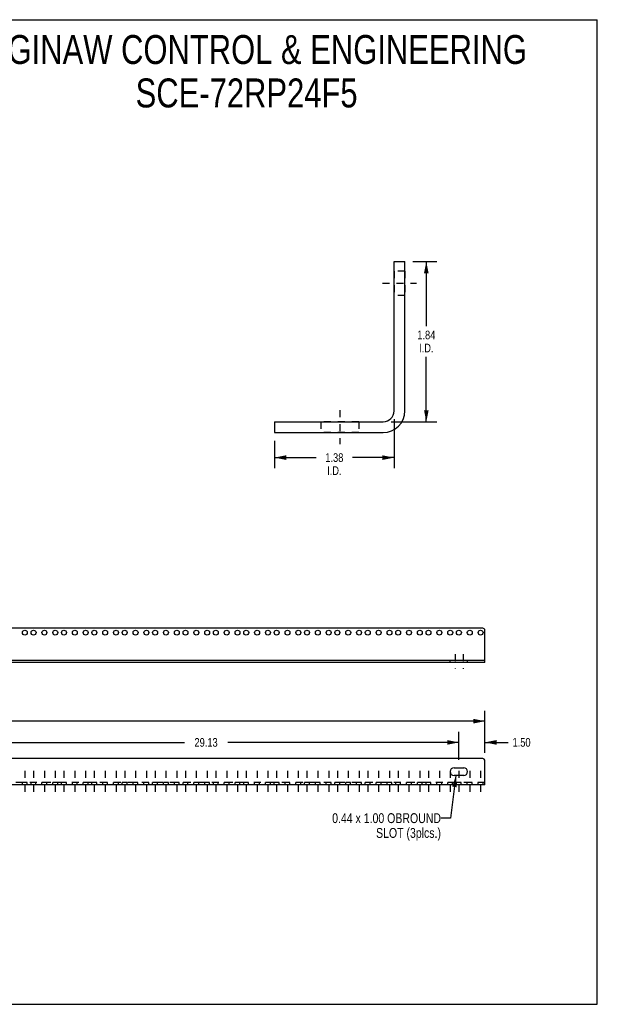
# Model space of a CAD drawing. Header units: inches. Extents: x 0 to 73.3, y 0 to 56.7.
# Tile 2 of 2: x 40.1 to 73.3, y 0 to 56.7. Entities that reach past the tile are written whole.
import ezdxf

# ---------------------------------------------------------------- set-up
doc = ezdxf.new("R2010")
doc.units = ezdxf.units.IN
doc.header["$LTSCALE"] = 4.033333
doc.header["$MEASUREMENT"] = 0
doc.linetypes.add('DASHED', pattern=[0.2, 0.1, -0.1])
doc.linetypes.add('HIDDEN', pattern=[0.2, 0.1, -0.1])
doc.layers.get('0').update_dxf_attribs({"linetype": 'CONTINUOUS'})
doc.layers.add('02___PRT_ALL_AXES', color=7, linetype='CONTINUOUS')
doc.layers.add('DEFAULT_2', color=8, linetype='HIDDEN')
doc.styles.get("Standard").update_dxf_attribs({"font": 'txt', "width": 0.8})
doc.dimstyles.new('DIMSTYLE_1', dxfattribs={"dimtxt": 0.5, "dimasz": 0.666667, "dimexe": 0.09, "dimexo": 0.07, "dimgap": 0.0375, "dimtad": 0, "dimtih": 1, "dimtoh": 1, "dimlfac": 0.2, "dimzin": 4, "dimdsep": 46, "dimtxsty": 'Standard', "dimblk": '_FILLED', "dimblk1": '_FILLED', "dimblk2": '_FILLED', "dimcen": 0.09, "dimadec": 0, "dimazin": 0, "dimtfac": 1, "dimtofl": 0, "dimtmove": 0, "dimatfit": 3, "dimldrblk": '_FILLED', "dimfxl": 0, "dimtolj": 1, "dimtzin": 4, "dimarcsym": 0})
doc.dimstyles.new('DIMSTYLE_2', dxfattribs={"dimtxt": 0.5, "dimasz": 0.666667, "dimexe": 0.09, "dimexo": 0.07, "dimgap": 0.0375, "dimtad": 0, "dimtih": 1, "dimtoh": 1, "dimzin": 4, "dimdsep": 46, "dimtxsty": 'Standard', "dimblk": '_FILLED', "dimblk1": '_FILLED', "dimblk2": '_FILLED', "dimcen": 0.09, "dimadec": 0, "dimazin": 0, "dimtfac": 1, "dimtofl": 0, "dimtmove": 0, "dimatfit": 3, "dimldrblk": '_FILLED', "dimfxl": 0, "dimtolj": 1, "dimtzin": 4, "dimarcsym": 0})
doc.dimstyles.get("Standard").update_dxf_attribs({"dimtxt": 0.566667, "dimasz": 0.666667, "dimexe": 0.09, "dimexo": 0.07, "dimgap": 0.09, "dimtad": 0, "dimtih": 1, "dimtoh": 1, "dimzin": 4, "dimdsep": 46, "dimtxsty": 'Standard', "dimblk": '_FILLED', "dimblk1": '_FILLED', "dimblk2": '_FILLED', "dimcen": 0.09, "dimadec": 0, "dimazin": 0, "dimtp": 0.01, "dimtm": 0.01, "dimtfac": 1, "dimtofl": 0, "dimtmove": 0, "dimatfit": 3, "dimldrblk": '_FILLED', "dimfxl": 0, "dimtolj": 1, "dimtzin": 4, "dimarcsym": 0})

# ---------------------------------------------------------------- blocks, each defined once
blk = doc.blocks.new('_FILLED')
at = {"color": 0, "linetype": 'ByBlock'}
blk.add_solid([(0, 0), (-1, 0.2), (-1, -0.2)], dxfattribs=at)
blk = doc.blocks.new('*D1')
at = {"color": 2, "linetype": 'Continuous'}
for p, q in [((62.714, 42.745), (64.083, 42.745)), ((63.483, 42.745), (63.483, 39.02)), ((63.483, 33.525), (63.483, 37.27)), ((61.464, 33.525), (64.083, 33.525))]:
    blk.add_line(p, q, dxfattribs=at)
at = {"color": 2, "linetype": 'Continuous', "xscale": 0.6666666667, "yscale": 0.6666666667, "zscale": 0.6666666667}
for p, rotation in [((63.483, 42.745), 90), ((63.483, 33.525), 270)]:
    blk.add_blockref('_FILLED', p, dxfattribs=dict(at, rotation=rotation))
at = {"color": 2, "linetype": 'Continuous', "insert": (63.483, 38.77), "char_height": 0.5, "width": 1.6, "attachment_point": 2, "line_spacing_factor": 0.9}
blk.add_mtext('1.84\\PI.D.', dxfattribs=at)
blk = doc.blocks.new('*D2')
at = {"color": 2, "linetype": 'Continuous'}
for p, q in [((61.622, 33.683), (61.622, 30.864)), ((54.747, 32.433), (54.747, 30.864)), ((54.747, 31.464), (57.135, 31.464)), ((61.622, 31.464), (59.235, 31.464))]:
    blk.add_line(p, q, dxfattribs=at)
at = {"color": 2, "linetype": 'Continuous', "xscale": 0.6666666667, "yscale": 0.6666666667, "zscale": 0.6666666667, "rotation": 180}
blk.add_blockref('_FILLED', (54.747, 31.464), dxfattribs=at)
at = {"color": 2, "linetype": 'Continuous', "xscale": 0.6666666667, "yscale": 0.6666666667, "zscale": 0.6666666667}
blk.add_blockref('_FILLED', (61.622, 31.464), dxfattribs=at)
at = {"color": 2, "linetype": 'Continuous', "insert": (58.185, 31.714), "char_height": 0.5, "width": 1.6, "attachment_point": 2, "line_spacing_factor": 0.9}
blk.add_mtext('1.38\\PI.D.', dxfattribs=at)
blk = doc.blocks.new('*D3')
at = {"color": 2, "linetype": 'Continuous'}
for p, q in [((65.36, 14.074), (65.36, 15.673)), ((66.86, 14.476), (66.86, 15.673)), ((65.36, 15.073), (64.027, 15.073)), ((66.86, 15.073), (68.198, 15.073))]:
    blk.add_line(p, q, dxfattribs=at)
at = {"color": 2, "linetype": 'Continuous', "xscale": 0.6666666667, "yscale": 0.6666666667, "zscale": 0.6666666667}
blk.add_blockref('_FILLED', (65.36, 15.073), dxfattribs=at)
at = {"color": 2, "linetype": 'Continuous', "xscale": 0.6666666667, "yscale": 0.6666666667, "zscale": 0.6666666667, "rotation": 180}
blk.add_blockref('_FILLED', (66.86, 15.073), dxfattribs=at)
at = {"color": 2, "linetype": 'Continuous', "insert": (68.448, 15.323), "char_height": 0.5, "width": 1.6, "attachment_point": 1, "line_spacing_factor": 0.9}
blk.add_mtext('1.50', dxfattribs=at)
blk = doc.blocks.new('*D4')
at = {"color": 2, "linetype": 'Continuous'}
for p, q in [((36.235, 14.074), (36.235, 15.673)), ((65.36, 14.074), (65.36, 15.673)), ((36.235, 15.073), (49.547, 15.073)), ((65.36, 15.073), (52.047, 15.073))]:
    blk.add_line(p, q, dxfattribs=at)
at = {"color": 2, "linetype": 'Continuous', "xscale": 0.6666666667, "yscale": 0.6666666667, "zscale": 0.6666666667, "rotation": 180}
blk.add_blockref('_FILLED', (36.235, 15.073), dxfattribs=at)
at = {"color": 2, "linetype": 'Continuous', "xscale": 0.6666666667, "yscale": 0.6666666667, "zscale": 0.6666666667}
blk.add_blockref('_FILLED', (65.36, 15.073), dxfattribs=at)
at = {"color": 2, "linetype": 'Continuous', "insert": (50.797, 15.323), "char_height": 0.5, "width": 2, "attachment_point": 2, "line_spacing_factor": 0.9}
blk.add_mtext('29.13', dxfattribs=at)
blk = doc.blocks.new('*D7')
at = {"color": 2, "linetype": 'Continuous'}
for p, q in [((5.61, 14.476), (5.61, 16.896)), ((66.86, 14.476), (66.86, 16.896)), ((5.61, 16.296), (34.985, 16.296)), ((66.86, 16.296), (37.485, 16.296))]:
    blk.add_line(p, q, dxfattribs=at)
at = {"color": 2, "linetype": 'Continuous', "xscale": 0.6666666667, "yscale": 0.6666666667, "zscale": 0.6666666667, "rotation": 180}
blk.add_blockref('_FILLED', (5.61, 16.296), dxfattribs=at)
at = {"color": 2, "linetype": 'Continuous', "xscale": 0.6666666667, "yscale": 0.6666666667, "zscale": 0.6666666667}
blk.add_blockref('_FILLED', (66.86, 16.296), dxfattribs=at)
at = {"color": 2, "linetype": 'Continuous', "insert": (36.235, 16.546), "char_height": 0.5, "width": 2, "attachment_point": 2, "line_spacing_factor": 0.9}
blk.add_mtext('61.25', dxfattribs=at)

msp = doc.modelspace()

# ---------------------------------------------------------------- linework, layer by layer
at = {"color": 7, "linetype": 'Continuous'}
for p, q in [((0, 56.667), (73.333, 56.667)), ((73.333, 0), (73.333, 56.667)), ((61.622, 34.15), (61.622, 42.745)), ((61.622, 42.745), (62.247, 42.745)), ((54.747, 33.525), (60.997, 33.525)), ((54.747, 33.525), (54.747, 32.9)), ((66.735, 21.642), (5.74, 21.642)), ((66.86, 19.673), (66.86, 21.517)), ((5.61, 19.798), (66.86, 19.798)), ((0, 0), (73.333, 0))]:
    msp.add_line(p, q, dxfattribs=at)
at = {"color": 3, "linetype": 'Continuous'}
for p, q in [((62.247, 34.15), (62.247, 42.745)), ((54.747, 32.9), (60.997, 32.9)), ((66.86, 19.673), (5.61, 19.673)), ((66.73, 14.139), (5.74, 14.139)), ((66.86, 12.639), (66.86, 14.009)), ((66.86, 12.639), (5.61, 12.639))]:
    msp.add_line(p, q, dxfattribs=at)
at = {"color": 2, "linetype": 'DASHED'}
for p, q in [((65.136, 20.152), (65.136, 19.323)), ((65.615, 20.143), (65.615, 19.313))]:
    msp.add_line(p, q, dxfattribs=at)
at = {"color": 3, "linetype": 'Continuous'}
for centre, radius, start, end in [((60.997, 34.15), 1.25, 270, 360), ((66.73, 14.009), 0.13, 0, 90)]:
    msp.add_arc(centre, radius, start, end, dxfattribs=at)
at = {"color": 7, "linetype": 'Continuous'}
for centre, radius, start, end in [((60.997, 34.15), 0.625, 270, 360), ((66.735, 21.517), 0.125, 0, 90)]:
    msp.add_arc(centre, radius, start, end, dxfattribs=at)
at = {"layer": '02___PRT_ALL_AXES', "color": 8, "linetype": 'HIDDEN'}
for p, q in [((61.622, 42.197), (61.622, 40.793)), ((62.247, 42.197), (61.622, 42.197)), ((62.247, 42.197), (62.247, 40.793)), ((62.247, 40.792), (61.622, 40.792)), ((59.59, 33.525), (57.405, 33.525)), ((57.405, 33.525), (57.405, 32.9)), ((59.59, 33.525), (59.59, 32.9)), ((59.59, 32.9), (57.405, 32.9)), ((64.86, 19.798), (65.86, 19.798)), ((64.86, 19.673), (64.86, 19.798)), ((65.86, 19.673), (64.86, 19.673)), ((65.86, 19.673), (65.86, 19.798)), ((40.5, 12.764), (40.219, 12.764)), ((40.219, 12.639), (40.219, 12.764)), ((40.5, 12.639), (40.219, 12.639)), ((40.5, 12.639), (40.5, 12.764)), ((41, 12.764), (40.719, 12.764)), ((40.719, 12.639), (40.719, 12.764)), ((41, 12.639), (40.719, 12.639)), ((41, 12.639), (41, 12.764)), ((41.625, 12.764), (41.344, 12.764)), ((41.344, 12.639), (41.344, 12.764)), ((41.625, 12.639), (41.344, 12.639)), ((41.625, 12.639), (41.625, 12.764)), ((42.25, 12.764), (41.969, 12.764)), ((41.969, 12.639), (41.969, 12.764)), ((42.25, 12.639), (41.969, 12.639)), ((42.25, 12.639), (42.25, 12.764)), ((42.75, 12.764), (42.469, 12.764)), ((42.469, 12.639), (42.469, 12.764)), ((42.75, 12.639), (42.469, 12.639)), ((42.75, 12.639), (42.75, 12.764)), ((43.375, 12.764), (43.094, 12.764)), ((43.094, 12.639), (43.094, 12.764)), ((43.375, 12.639), (43.094, 12.639)), ((43.375, 12.639), (43.375, 12.764)), ((44, 12.764), (43.719, 12.764)), ((43.719, 12.639), (43.719, 12.764)), ((44, 12.639), (43.719, 12.639)), ((44, 12.639), (44, 12.764)), ((44.5, 12.764), (44.219, 12.764)), ((44.219, 12.639), (44.219, 12.764)), ((44.5, 12.639), (44.219, 12.639)), ((44.5, 12.639), (44.5, 12.764)), ((45.125, 12.764), (44.844, 12.764)), ((44.844, 12.639), (44.844, 12.764)), ((45.125, 12.639), (44.844, 12.639)), ((45.125, 12.639), (45.125, 12.764)), ((45.75, 12.764), (45.469, 12.764)), ((45.469, 12.639), (45.469, 12.764)), ((45.75, 12.639), (45.469, 12.639)), ((45.75, 12.639), (45.75, 12.764)), ((46.25, 12.764), (45.969, 12.764)), ((45.969, 12.639), (45.969, 12.764)), ((46.25, 12.639), (45.969, 12.639)), ((46.25, 12.639), (46.25, 12.764)), ((46.875, 12.764), (46.594, 12.764)), ((46.594, 12.639), (46.594, 12.764)), ((46.875, 12.639), (46.594, 12.639)), ((46.875, 12.639), (46.875, 12.764)), ((47.5, 12.764), (47.219, 12.764)), ((47.219, 12.639), (47.219, 12.764)), ((47.5, 12.639), (47.219, 12.639)), ((47.5, 12.639), (47.5, 12.764)), ((48, 12.764), (47.719, 12.764)), ((47.719, 12.639), (47.719, 12.764)), ((48, 12.639), (47.719, 12.639)), ((48, 12.639), (48, 12.764)), ((48.625, 12.764), (48.344, 12.764)), ((48.344, 12.639), (48.344, 12.764)), ((48.625, 12.639), (48.344, 12.639)), ((48.625, 12.639), (48.625, 12.764)), ((49.25, 12.764), (48.969, 12.764)), ((48.969, 12.639), (48.969, 12.764)), ((49.25, 12.639), (48.969, 12.639)), ((49.25, 12.639), (49.25, 12.764)), ((49.75, 12.764), (49.469, 12.764)), ((49.469, 12.639), (49.469, 12.764)), ((49.75, 12.639), (49.469, 12.639)), ((49.75, 12.639), (49.75, 12.764)), ((50.375, 12.764), (50.094, 12.764)), ((50.094, 12.639), (50.094, 12.764)), ((50.375, 12.639), (50.094, 12.639)), ((50.375, 12.639), (50.375, 12.764)), ((51, 12.764), (50.719, 12.764)), ((50.719, 12.639), (50.719, 12.764)), ((51, 12.639), (50.719, 12.639)), ((51, 12.639), (51, 12.764)), ((51.5, 12.764), (51.219, 12.764)), ((51.219, 12.639), (51.219, 12.764)), ((51.5, 12.639), (51.219, 12.639)), ((51.5, 12.639), (51.5, 12.764)), ((52.125, 12.764), (51.844, 12.764)), ((51.844, 12.639), (51.844, 12.764)), ((52.125, 12.639), (51.844, 12.639)), ((52.125, 12.639), (52.125, 12.764)), ((52.75, 12.764), (52.469, 12.764)), ((52.469, 12.639), (52.469, 12.764)), ((52.75, 12.639), (52.469, 12.639)), ((52.75, 12.639), (52.75, 12.764)), ((53.25, 12.764), (52.969, 12.764)), ((52.969, 12.639), (52.969, 12.764)), ((53.25, 12.639), (52.969, 12.639)), ((53.25, 12.639), (53.25, 12.764)), ((53.875, 12.764), (53.594, 12.764)), ((53.594, 12.639), (53.594, 12.764)), ((53.875, 12.639), (53.594, 12.639)), ((53.875, 12.639), (53.875, 12.764)), ((54.5, 12.764), (54.219, 12.764)), ((54.219, 12.639), (54.219, 12.764)), ((54.5, 12.639), (54.219, 12.639)), ((54.5, 12.639), (54.5, 12.764)), ((55, 12.764), (54.719, 12.764)), ((54.719, 12.639), (54.719, 12.764)), ((55, 12.639), (54.719, 12.639)), ((55, 12.639), (55, 12.764)), ((55.625, 12.764), (55.344, 12.764)), ((55.344, 12.639), (55.344, 12.764)), ((55.625, 12.639), (55.344, 12.639)), ((55.625, 12.639), (55.625, 12.764)), ((56.25, 12.764), (55.969, 12.764)), ((55.969, 12.639), (55.969, 12.764)), ((56.25, 12.639), (55.969, 12.639)), ((56.25, 12.639), (56.25, 12.764)), ((56.75, 12.764), (56.469, 12.764)), ((56.469, 12.639), (56.469, 12.764)), ((56.75, 12.639), (56.469, 12.639)), ((56.75, 12.639), (56.75, 12.764)), ((57.375, 12.764), (57.094, 12.764)), ((57.094, 12.639), (57.094, 12.764)), ((57.375, 12.639), (57.094, 12.639)), ((57.375, 12.639), (57.375, 12.764)), ((58, 12.764), (57.719, 12.764)), ((57.719, 12.639), (57.719, 12.764)), ((58, 12.639), (57.719, 12.639)), ((58, 12.639), (58, 12.764)), ((58.5, 12.764), (58.219, 12.764)), ((58.219, 12.639), (58.219, 12.764)), ((58.5, 12.639), (58.219, 12.639)), ((58.5, 12.639), (58.5, 12.764)), ((59.125, 12.764), (58.844, 12.764)), ((58.844, 12.639), (58.844, 12.764)), ((59.125, 12.639), (58.844, 12.639)), ((59.125, 12.639), (59.125, 12.764)), ((59.75, 12.764), (59.469, 12.764)), ((59.469, 12.639), (59.469, 12.764)), ((59.75, 12.639), (59.469, 12.639)), ((59.75, 12.639), (59.75, 12.764)), ((60.25, 12.764), (59.969, 12.764)), ((59.969, 12.639), (59.969, 12.764)), ((60.25, 12.639), (59.969, 12.639)), ((60.25, 12.639), (60.25, 12.764)), ((60.875, 12.764), (60.594, 12.764)), ((60.594, 12.639), (60.594, 12.764)), ((60.875, 12.639), (60.594, 12.639)), ((60.875, 12.639), (60.875, 12.764)), ((61.5, 12.764), (61.219, 12.764)), ((61.219, 12.639), (61.219, 12.764)), ((61.5, 12.639), (61.219, 12.639)), ((61.5, 12.639), (61.5, 12.764)), ((62, 12.764), (61.719, 12.764)), ((61.719, 12.639), (61.719, 12.764)), ((62, 12.639), (61.719, 12.639)), ((62, 12.639), (62, 12.764)), ((62.625, 12.764), (62.344, 12.764)), ((62.344, 12.639), (62.344, 12.764)), ((62.625, 12.639), (62.344, 12.639)), ((62.625, 12.639), (62.625, 12.764)), ((63.25, 12.764), (62.969, 12.764)), ((62.969, 12.639), (62.969, 12.764)), ((63.25, 12.639), (62.969, 12.639)), ((63.25, 12.639), (63.25, 12.764)), ((63.75, 12.764), (63.469, 12.764)), ((63.469, 12.639), (63.469, 12.764)), ((63.75, 12.639), (63.469, 12.639)), ((63.75, 12.639), (63.75, 12.764)), ((64.375, 12.764), (64.094, 12.764)), ((64.094, 12.639), (64.094, 12.764)), ((64.375, 12.639), (64.094, 12.639)), ((64.375, 12.639), (64.375, 12.764)), ((65, 12.764), (64.719, 12.764)), ((64.719, 12.639), (64.719, 12.764)), ((65, 12.639), (64.719, 12.639)), ((65, 12.639), (65, 12.764)), ((65.5, 12.764), (65.219, 12.764)), ((65.219, 12.639), (65.219, 12.764)), ((65.5, 12.639), (65.219, 12.639)), ((65.5, 12.639), (65.5, 12.764)), ((66.125, 12.764), (65.844, 12.764)), ((65.844, 12.639), (65.844, 12.764)), ((66.125, 12.639), (65.844, 12.639)), ((66.125, 12.639), (66.125, 12.764)), ((66.75, 12.764), (66.469, 12.764)), ((66.469, 12.639), (66.469, 12.764)), ((66.75, 12.639), (66.469, 12.639)), ((66.75, 12.639), (66.75, 12.764))]:
    msp.add_line(p, q, dxfattribs=at)
at = {"layer": '02___PRT_ALL_AXES', "color": 2, "linetype": 'DASHED'}
for p, q in [((60.956, 41.495), (62.914, 41.495)), ((58.497, 34.191), (58.497, 32.233)), ((40.36, 13.431), (40.36, 11.972)), ((40.86, 13.431), (40.86, 11.972)), ((41.485, 13.431), (41.485, 11.972)), ((42.11, 13.431), (42.11, 11.972)), ((42.61, 13.431), (42.61, 11.972)), ((43.235, 13.431), (43.235, 11.972)), ((43.86, 13.431), (43.86, 11.972)), ((44.36, 13.431), (44.36, 11.972)), ((44.985, 13.431), (44.985, 11.972)), ((45.61, 13.431), (45.61, 11.972)), ((46.11, 13.431), (46.11, 11.972)), ((46.735, 13.431), (46.735, 11.972)), ((47.36, 13.431), (47.36, 11.972)), ((47.86, 13.431), (47.86, 11.972)), ((48.485, 13.431), (48.485, 11.972)), ((49.11, 13.431), (49.11, 11.972)), ((49.61, 13.431), (49.61, 11.972)), ((50.235, 13.431), (50.235, 11.972)), ((50.86, 13.431), (50.86, 11.972)), ((51.36, 13.431), (51.36, 11.972)), ((51.985, 13.431), (51.985, 11.972)), ((52.61, 13.431), (52.61, 11.972)), ((53.11, 13.431), (53.11, 11.972)), ((53.735, 13.431), (53.735, 11.972)), ((54.36, 13.431), (54.36, 11.972)), ((54.86, 13.431), (54.86, 11.972)), ((55.485, 13.431), (55.485, 11.972)), ((56.11, 13.431), (56.11, 11.972)), ((56.61, 13.431), (56.61, 11.972)), ((57.235, 13.431), (57.235, 11.972)), ((57.86, 13.431), (57.86, 11.972)), ((58.36, 13.431), (58.36, 11.972)), ((58.985, 13.431), (58.985, 11.972)), ((59.61, 13.431), (59.61, 11.972)), ((60.11, 13.431), (60.11, 11.972)), ((60.735, 13.431), (60.735, 11.972)), ((61.36, 13.431), (61.36, 11.972)), ((61.86, 13.431), (61.86, 11.972)), ((62.485, 13.431), (62.485, 11.972)), ((63.11, 13.431), (63.11, 11.972)), ((63.61, 13.431), (63.61, 11.972)), ((64.235, 13.431), (64.235, 11.972)), ((64.86, 13.431), (64.86, 11.972)), ((65.36, 13.431), (65.36, 11.972)), ((65.985, 13.431), (65.985, 11.972)), ((66.61, 13.431), (66.61, 11.972))]:
    msp.add_line(p, q, dxfattribs=at)
at = {"layer": '02___PRT_ALL_AXES', "color": 3, "linetype": 'Continuous'}
for p, q in [((65.078, 13.607), (65.641, 13.607)), ((65.641, 13.17), (65.078, 13.17))]:
    msp.add_line(p, q, dxfattribs=at)
at = {"layer": '02___PRT_ALL_AXES', "color": 7, "linetype": 'Continuous'}
for centre in [(40.36, 21.392), (40.86, 21.392), (41.485, 21.392), (42.11, 21.392), (42.61, 21.392), (43.235, 21.392), (43.86, 21.392), (44.36, 21.392), (44.985, 21.392), (45.61, 21.392), (46.11, 21.392), (46.735, 21.392), (47.36, 21.392), (47.86, 21.392), (48.485, 21.392), (49.11, 21.392), (49.61, 21.392), (50.235, 21.392), (50.86, 21.392), (51.36, 21.392), (51.985, 21.392), (52.61, 21.392), (53.11, 21.392), (53.735, 21.392), (54.36, 21.392), (54.86, 21.392), (55.485, 21.392), (56.11, 21.392), (56.61, 21.392), (57.235, 21.392), (57.86, 21.392), (58.36, 21.392), (58.985, 21.392), (59.61, 21.392), (60.11, 21.392), (60.735, 21.392), (61.36, 21.392), (61.86, 21.392), (62.485, 21.392), (63.11, 21.392), (63.61, 21.392), (64.235, 21.392), (64.86, 21.392), (65.36, 21.392), (65.985, 21.392), (66.61, 21.392)]:
    msp.add_circle(centre, 0.141, dxfattribs=at)
at = {"layer": '02___PRT_ALL_AXES', "color": 3, "linetype": 'Continuous'}
for centre, start, end in [((65.078, 13.389), 90, 270), ((65.641, 13.389), 270, 90)]:
    msp.add_arc(centre, 0.218, start, end, dxfattribs=at)
at = {"layer": 'DEFAULT_2', "color": 8, "linetype": 'HIDDEN'}
msp.add_line((66.86, 12.764), (5.61, 12.764), dxfattribs=at)

# ---------------------------------------------------------------- texts
at = {"color": 2, "linetype": 'Continuous', "line_spacing_factor": 0.9}
for s, insert, char_height, width, attachment_point in [('SAGINAW CONTROL & ENGINEERING\\PSCE-72RP24F5', (53.132, 55.784), 1.66667, 38.66667, 2), ('0.44 x 1.00 OBROUND\\PSLOT (3plcs.)', (64.327, 10.997), 0.56667, 8.61333, 3)]:
    msp.add_mtext(s, dxfattribs=dict(at, insert=insert, char_height=char_height, width=width, attachment_point=attachment_point))

# ---------------------------------------------------------------- dimensions: what is measured, and where the dimension line sits
at = {"color": 2, "linetype": 'Continuous'}
dim = msp.add_linear_dim(base=(63.483, 33.525), p1=(62.644, 42.745), p2=(61.394, 33.525), angle=270, text='<>\\PI.D.', dimstyle='DIMSTYLE_1', dxfattribs=at)
dim.commit()
dim.dimension.update_dxf_attribs({"geometry": '*D1', "text_midpoint": (63.483, 38.145), "dimtype": 160})
dim = msp.add_linear_dim(base=(61.622231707, 31.463963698), p1=(54.747231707, 32.503115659), p2=(61.622231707, 33.753115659), text='<>\\PI.D.', dimstyle='DIMSTYLE_1', dxfattribs=at)
dim.commit()
dim.dimension.update_dxf_attribs({"geometry": '*D2', "text_midpoint": (58.184731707, 31.088963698), "dimtype": 160})
dim = msp.add_linear_dim(base=(66.86, 16.296), p1=(5.61, 14.406), p2=(66.86, 14.406), dimstyle='DIMSTYLE_2', dxfattribs=at)
dim.commit()
dim.dimension.update_dxf_attribs({"geometry": '*D7', "text_midpoint": (36.235, 16.296), "dimtype": 160})
for base, p1, p2, picture, middle in [((36.234836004, 15.072517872), (65.359836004, 14.004138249), (36.234836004, 14.004138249), '*D4', (50.797336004, 15.072517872)), ((65.36, 15.073), (66.86, 15.743), (65.36, 14.004), '*D3', (69.248, 15.073))]:
    dim = msp.add_linear_dim(base=base, p1=p1, p2=p2, angle=180, dimstyle='DIMSTYLE_2', dxfattribs=at)
    dim.commit()
    dim.dimension.update_dxf_attribs({"geometry": picture, "text_midpoint": middle, "dimtype": 160})

# ---------------------------------------------------------------- leaders
at = {"color": 2, "linetype": 'Continuous', "annotation_type": 0, "has_hookline": 1, "hookline_direction": 1, "text_width": 7.491}
msp.add_leader([(65.191, 13.17), (64.875, 10.713), (64.327, 10.713)], dimstyle='Standard', override={"dimtad": 0}, dxfattribs=at)

doc.saveas('drawing.dxf')
